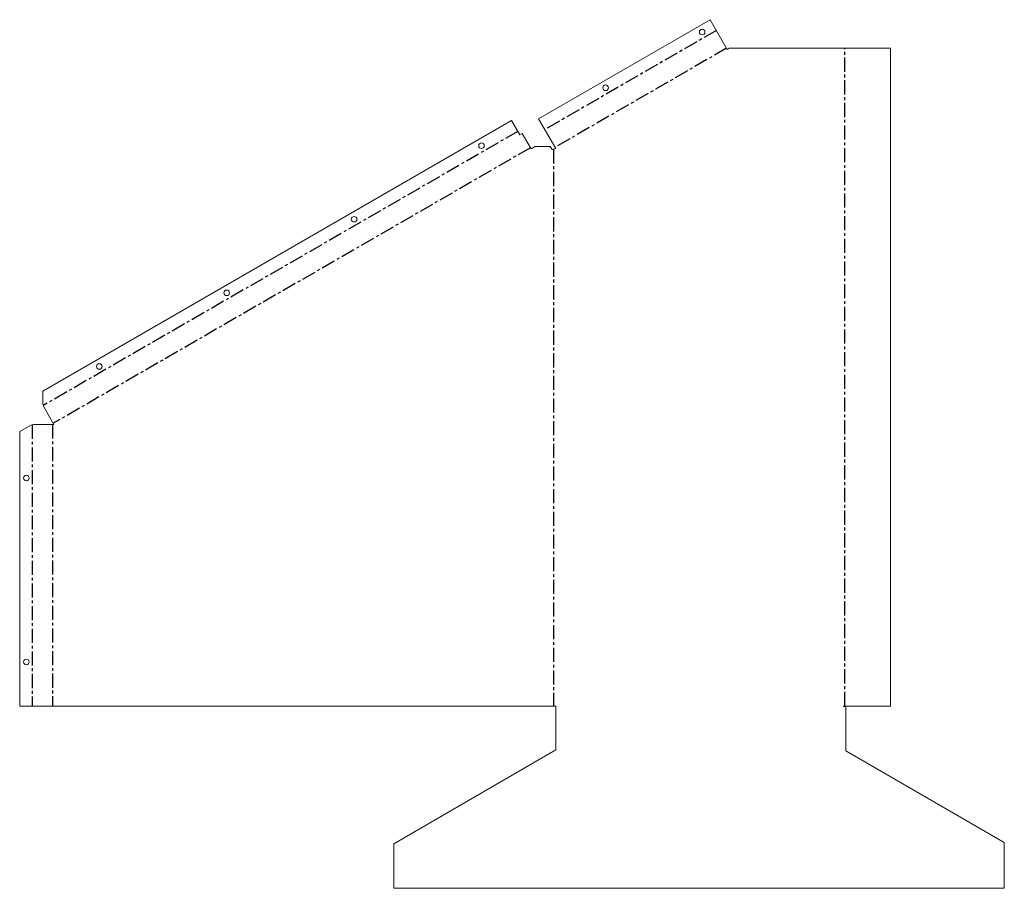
# Model space of a CAD drawing. Header units: millimetres. Extents: x -480 to 403, y -164 to 616.
import ezdxf

# ---------------------------------------------------------------- set-up
doc = ezdxf.new("R2010")
doc.units = ezdxf.units.MM
doc.linetypes.add('CENTERX2', pattern=[20.32, 12.7, -2.54, 2.54, -2.54])

msp = doc.modelspace()

# ---------------------------------------------------------------- linework, layer by layer
at = {"color": 7, "linetype": 'Continuous', "lineweight": 18}
for p, q in [((139.41, 615.6), (-14.49, 526.74)), ((154.77, 589), (139.41, 615.6)), ((156.5, 590), (154.77, 589)), ((301.36, 590), (156.5, 590)), ((301.36, 590), (301.36, 0)), ((-38.73, 525.08), (-459.21, 282.31)), ((-31.31, 512.21), (-38.73, 525.08)), ((-14.49, 526.74), (0.87, 500.14)), ((-31.31, 512.21), (-29.14, 513.46)), ((-29.14, 513.46), (-21.21, 499.73)), ((-17.49, 501.88), (-21.21, 499.73)), ((-17.49, 501.88), (-3.98, 501.88)), ((-3.98, 501.88), (-2.36, 499.07)), ((-2.36, 499.07), (0, 499.64)), ((0.87, 500.14), (0, 499.64)), ((-459.21, 270.76), (-459.21, 282.31)), ((-458.53, 268.44), (-459.21, 270.76)), ((-449.36, 252.54), (-458.53, 268.44)), ((-480.07, 246.19), (-470.07, 251.96)), ((-470.07, 251.96), (-467.71, 252.54)), ((-467.71, 252.54), (-449.36, 252.54)), ((-480.07, 246.19), (-480.07, 0)), ((1, 0), (-480.07, 0)), ((1, 0), (1, -39.2)), ((301.36, 0), (259, 0)), ((259, -0.5), (259, 0)), ((261, -0.5), (259, -0.5)), ((261, -40.33), (261, -0.5)), ((1, -39.2), (-144.33, -123.5)), ((403.33, -122.5), (261, -40.33)), ((-144.33, -123.5), (-144.33, -163.5)), ((403.33, -163.5), (403.33, -122.5)), ((-144.33, -163.5), (403.33, -163.5))]:
    msp.add_line(p, q, dxfattribs=at)
at = {"color": 7, "linetype": 'CENTERX2'}
for p, q in [((145, 605.92), (-8.9, 517.06)), ((154.18, 590.02), (0.28, 501.16)), ((260.18, 0), (260.18, 590)), ((-33.14, 515.39), (-458.87, 269.6)), ((-21.8, 500.75), (-449.95, 253.56)), ((-1.18, 499.36), (-1.18, 0)), ((-468.89, 252.25), (-468.89, 0)), ((-450.53, 252.54), (-450.53, 0))]:
    msp.add_line(p, q, dxfattribs=at)
at = {"color": 7, "linetype": 'Continuous', "lineweight": 18}
for centre in [(132.25, 604.53), (45.64, 554.53), (-65.71, 502.57), (-180.03, 436.57), (-294.34, 370.57), (-408.66, 304.57), (-474.07, 204.51), (-474.07, 39.51)]:
    msp.add_circle(centre, 2.5, dxfattribs=at)

doc.saveas('drawing.dxf')
